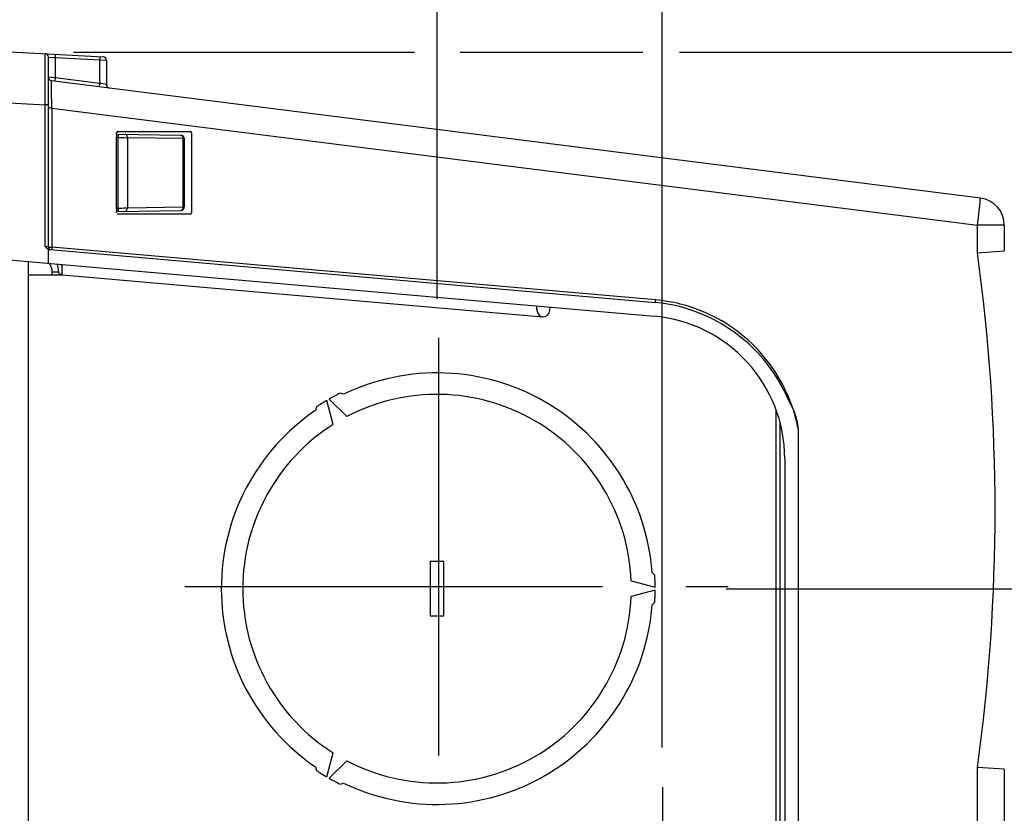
# Model space of a CAD drawing. Header units: inches. Extents: x 0 to 117, y 0 to 83.
# Tile 52 of 57: x 53.02 to 58.71, y 71.14 to 75.72. Entities that reach past the tile are written whole.
import ezdxf

# ---------------------------------------------------------------- set-up
doc = ezdxf.new("R2010")
doc.units = ezdxf.units.IN
doc.header["$LTSCALE"] = 6.431102
doc.header["$MEASUREMENT"] = 0
doc.linetypes.add('CENTER', pattern=[0.6, 0.375, -0.075, 0.075, -0.075])
doc.layers.get('0').update_dxf_attribs({"linetype": 'CONTINUOUS'})
doc.layers.add('DEFAULT_1', color=7, linetype='CENTER')
doc.styles.get("Standard").update_dxf_attribs({"font": 'txt', "width": 0.8})
doc.dimstyles.new('DIMSTYLE_1', dxfattribs={"dimtxt": 0.78125, "dimasz": 0.7, "dimexe": 0.18, "dimexo": 0.0625, "dimgap": 0.09, "dimtad": 1, "dimdec": 0, "dimzin": 4, "dimdsep": 46, "dimtxsty": 'STANDARD', "dimblk": '_FILLED', "dimblk1": '_FILLED', "dimblk2": '_FILLED', "dimcen": 0.09, "dimadec": 0, "dimazin": 0, "dimtfac": 1, "dimtdec": 0, "dimtofl": 0, "dimtmove": 0, "dimatfit": 3, "dimldrblk": '_FILLED', "dimfxl": 1, "dimtolj": 1, "dimtzin": 4, "dimarcsym": 0})
doc.dimstyles.new('DIMSTYLE_2', dxfattribs={"dimtxt": 0.78125, "dimasz": 0.7, "dimexe": 0.18, "dimexo": 0.0625, "dimgap": 0.09, "dimtad": 1, "dimdec": 3, "dimzin": 4, "dimdsep": 46, "dimtxsty": 'STANDARD', "dimblk": '_FILLED', "dimblk1": '_FILLED', "dimblk2": '_FILLED', "dimcen": 0.09, "dimadec": 0, "dimazin": 0, "dimtfac": 1, "dimtdec": 3, "dimtofl": 0, "dimtmove": 0, "dimatfit": 3, "dimldrblk": '_FILLED', "dimfxl": 1, "dimtolj": 1, "dimtzin": 4, "dimarcsym": 0})

# ---------------------------------------------------------------- blocks, each defined once
blk = doc.blocks.new('_FILLED')
at = {"color": 0, "linetype": 'BYBLOCK'}
blk.add_solid([(0, 0), (-1, 0.1429), (-1, -0.1429)], dxfattribs=at)
blk = doc.blocks.new('*D1')
at = {"color": 7, "linetype": 'CONTINUOUS'}
for p, q in [((46.7709, 75.5663), (46.7709, 77.2476)), ((55.4323, 74.2442), (55.4323, 77.2476)), ((46.7709, 76.8726), (51.1016, 76.8726)), ((55.4323, 76.8726), (51.1016, 76.8726))]:
    blk.add_line(p, q, dxfattribs=at)
at = {"color": 7, "linetype": 'CONTINUOUS', "xscale": 0.7, "yscale": 0.7, "zscale": 0.7, "rotation": 180}
blk.add_blockref('_FILLED', (46.7709, 76.8726), dxfattribs=at)
at = {"color": 7, "linetype": 'CONTINUOUS', "xscale": 0.7, "yscale": 0.7, "zscale": 0.7}
blk.add_blockref('_FILLED', (55.4323, 76.8726), dxfattribs=at)
at = {"color": 7, "linetype": 'CONTINUOUS', "insert": (51.1016, 77.8491), "char_height": 0.78125, "width": 1.875, "attachment_point": 2, "line_spacing_factor": 0.9}
blk.add_mtext('220', dxfattribs=at)
blk = doc.blocks.new('*D2')
at = {"color": 7, "linetype": 'CONTINUOUS'}
for p, q in [((55.4323, 74.1068), (55.4323, 77.2398)), ((56.7316, 71.5163), (56.7316, 77.2398)), ((55.4323, 76.8648), (54.1823, 76.8648)), ((54.1823, 76.8648), (56.0819, 76.8648)), ((59.2487, 76.8648), (56.0819, 76.8648)), ((56.7316, 76.8648), (59.2487, 76.8648))]:
    blk.add_line(p, q, dxfattribs=at)
at = {"color": 7, "linetype": 'CONTINUOUS', "xscale": 0.7, "yscale": 0.7, "zscale": 0.7}
blk.add_blockref('_FILLED', (55.4323, 76.8648), dxfattribs=at)
at = {"color": 7, "linetype": 'CONTINUOUS', "xscale": 0.7, "yscale": 0.7, "zscale": 0.7, "rotation": 180}
blk.add_blockref('_FILLED', (56.7316, 76.8648), dxfattribs=at)
at = {"color": 7, "linetype": 'CONTINUOUS', "insert": (57.9987, 77.8414), "char_height": 0.78125, "width": 1.25, "attachment_point": 1, "line_spacing_factor": 0.9}
blk.add_mtext('33', dxfattribs=at)
blk = doc.blocks.new('*D3')
at = {"color": 7, "linetype": 'CONTINUOUS'}
for p, q in [((53.3335, 75.5305), (55.3011, 75.5305)), ((55.5664, 75.5305), (56.6199, 75.5305)), ((56.8321, 75.5305), (61.2712, 75.5305)), ((60.8962, 75.5305), (60.8962, 73.9818)), ((60.8962, 72.4331), (60.8962, 73.9818)), ((57.1018, 72.4331), (61.2712, 72.4331))]:
    blk.add_line(p, q, dxfattribs=at)
at = {"color": 7, "linetype": 'CONTINUOUS', "xscale": 0.7, "yscale": 0.7, "zscale": 0.7}
for p, rotation in [((60.8962, 75.5305), 90), ((60.8962, 72.4331), 270)]:
    blk.add_blockref('_FILLED', p, dxfattribs=dict(at, rotation=rotation))
at = {"color": 7, "linetype": 'CONTINUOUS', "insert": (59.9196, 73.9818), "char_height": 0.78125, "width": 1.25, "attachment_point": 2, "rotation": 90, "line_spacing_factor": 0.9}
blk.add_mtext('79', dxfattribs=at)
blk = doc.blocks.new('*D5')
at = {"color": 7, "linetype": 'CONTINUOUS'}
for p, q in [((64.7011, 72.446), (64.7011, 74.4851)), ((64.7011, 74.4851), (64.7011, 71.5521)), ((61.2727, 72.446), (65.0761, 72.446)), ((64.7011, 69.4081), (64.7011, 71.5521)), ((57.6076, 70.6581), (65.0761, 70.6581)), ((64.7011, 70.6581), (64.7011, 69.4081))]:
    blk.add_line(p, q, dxfattribs=at)
at = {"color": 7, "linetype": 'CONTINUOUS', "xscale": 0.7, "yscale": 0.7, "zscale": 0.7}
for p, rotation in [((64.7011, 72.446), 270), ((64.7011, 70.6581), 90)]:
    blk.add_blockref('_FILLED', p, dxfattribs=dict(at, rotation=rotation))
at = {"color": 7, "linetype": 'CONTINUOUS', "insert": (63.7246, 73.2351), "char_height": 0.78125, "width": 1.25, "attachment_point": 1, "rotation": 90, "line_spacing_factor": 0.9}
blk.add_mtext('45', dxfattribs=at)
blk = doc.blocks.new('*D6')
at = {"color": 7, "linetype": 'CONTINUOUS'}
for p, q in [((66.3889, 70.6581), (66.3889, 71.9081)), ((66.3889, 71.9081), (66.3889, 70.0186)), ((57.6076, 70.6581), (66.7639, 70.6581)), ((66.3889, 66.4918), (66.3889, 70.0186)), ((56.3478, 69.379), (60.8292, 69.379)), ((61.1184, 69.379), (66.7639, 69.379)), ((66.3889, 69.379), (66.3889, 66.4918))]:
    blk.add_line(p, q, dxfattribs=at)
at = {"color": 7, "linetype": 'CONTINUOUS', "xscale": 0.7, "yscale": 0.7, "zscale": 0.7}
for p, rotation in [((66.3889, 70.6581), 270), ((66.3889, 69.379), 90)]:
    blk.add_blockref('_FILLED', p, dxfattribs=dict(at, rotation=rotation))
at = {"color": 7, "linetype": 'CONTINUOUS', "insert": (65.4123, 67.7418), "char_height": 0.78125, "width": 1.25, "attachment_point": 3, "rotation": 90, "line_spacing_factor": 0.9}
blk.add_mtext('32', dxfattribs=at)

msp = doc.modelspace()

# ---------------------------------------------------------------- linework, layer by layer
at = {"color": 7, "linetype": 'CONTINUOUS'}
for p, q in [((52.8725, 75.5382), (53.5042, 75.5051)), ((53.1696, 75.521), (53.1696, 75.5227)), ((53.1696, 75.4469), (53.1696, 75.521)), ((53.1882, 74.4062), (53.1882, 75.503)), ((53.1882, 75.503), (53.2193, 75.5006)), ((53.2193, 75.5006), (53.2262, 75.5)), ((53.2262, 75.5), (53.2262, 75.3838)), ((53.2262, 75.5), (53.4849, 75.4865)), ((53.4849, 75.3511), (53.4849, 75.4865)), ((53.4849, 75.4865), (53.5178, 75.4856)), ((53.5178, 75.4856), (53.5223, 75.4855)), ((53.5229, 75.4855), (53.5229, 75.3439)), ((53.1692, 75.3189), (53.1694, 75.4011)), ((53.1694, 75.4011), (53.1696, 75.4469)), ((53.2262, 75.3838), (53.1888, 75.3861)), ((58.5706, 74.6889), (53.2055, 75.3666)), ((53.4849, 75.3511), (53.2262, 75.3838)), ((53.4919, 75.3497), (53.4849, 75.3511)), ((53.5229, 75.3439), (53.4919, 75.3497)), ((53.169, 75.2583), (53.1691, 75.289)), ((53.1691, 75.289), (53.1692, 75.3189)), ((53.2062, 75.2983), (53.206, 75.314)), ((53.2065, 75.2819), (53.2062, 75.2983)), ((52.8725, 75.2428), (53.1689, 75.2273)), ((53.1689, 75.2273), (53.169, 75.2583)), ((53.207, 75.2461), (53.2065, 75.2819)), ((53.2073, 75.2272), (53.207, 75.2461)), ((53.1689, 74.4092), (53.1689, 75.2273)), ((53.1882, 75.2273), (53.1689, 75.2273)), ((53.2076, 75.208), (53.1882, 75.208)), ((53.2076, 75.208), (53.2073, 75.2272)), ((53.2076, 75.208), (53.2076, 74.4058)), ((53.2076, 75.208), (58.5536, 74.5326)), ((53.5819, 75.0579), (53.5819, 75.065)), ((53.5898, 75.0729), (54.0072, 75.0729)), ((54.015, 75.065), (54.015, 74.6043)), ((53.5819, 74.6309), (53.5819, 75.0384)), ((53.5819, 75.0384), (53.5914, 75.0382)), ((53.5823, 75.0581), (53.9532, 75.0516)), ((53.5914, 74.6311), (53.5914, 75.0382)), ((53.5914, 75.0382), (53.6107, 75.038)), ((53.6107, 75.038), (53.6229, 75.0378)), ((53.6229, 75.0378), (53.6394, 75.0376)), ((53.6394, 75.0376), (53.6443, 75.0375)), ((53.6443, 75.0375), (53.6443, 74.6318)), ((53.9653, 75.0319), (53.6443, 75.0375)), ((53.9653, 74.6374), (53.9653, 75.0319)), ((53.9653, 75.0319), (53.9726, 75.0319)), ((53.9726, 75.0319), (53.9726, 74.6374)), ((53.5819, 74.6309), (53.5914, 74.6311)), ((53.5819, 74.6043), (53.5819, 74.6113)), ((53.5823, 74.6113), (53.9533, 74.6177)), ((53.5914, 74.6311), (53.6107, 74.6314)), ((53.6107, 74.6314), (53.6229, 74.6315)), ((53.6229, 74.6315), (53.6394, 74.6317)), ((53.6394, 74.6317), (53.6443, 74.6318)), ((53.6443, 74.6318), (53.9653, 74.6374)), ((53.9653, 74.6374), (53.9726, 74.6374)), ((54.0072, 74.5965), (53.5898, 74.5965)), ((58.7083, 74.5326), (58.5536, 74.5326)), ((58.5536, 74.3711), (58.5536, 74.5326)), ((58.7083, 74.5326), (58.7083, 74.3819)), ((53.1882, 74.4062), (53.1689, 74.4092)), ((53.1882, 74.4062), (53.2076, 74.4058)), ((53.1882, 74.3127), (53.1882, 74.3934)), ((53.1971, 74.3909), (56.6924, 74.0852)), ((53.2076, 74.4058), (53.2067, 74.3943)), ((56.6934, 74.1008), (53.2076, 74.4058)), ((58.7083, 74.3819), (58.5536, 74.3711)), ((52.8725, 74.3403), (56.6855, 74.0067)), ((53.0701, 74.323), (53.0701, 64.5983)), ((53.267, 74.2828), (53.267, 74.3058)), ((53.267, 74.2461), (53.267, 74.2828)), ((53.267, 74.2441), (53.0701, 74.2441)), ((53.21, 74.2441), (53.21, 74.2606)), ((53.2473, 74.2606), (53.21, 74.2606)), ((53.2473, 74.2606), (53.2473, 74.2461)), ((53.2474, 74.2489), (53.267, 74.2491)), ((53.2701, 74.245), (56.0406, 74.0035)), ((56.0832, 74.0393), (56.085, 74.0593)), ((54.8093, 73.5281), (54.9108, 73.4266)), ((54.8921, 73.556), (54.8718, 73.5614)), ((54.7355, 73.4827), (54.73, 73.4624)), ((54.8328, 73.3815), (54.7956, 73.5202)), ((57.3905, 70.0118), (57.3905, 73.4639)), ((57.411, 73.399), (57.411, 70.0118)), ((57.519, 65.5702), (57.519, 73.3512)), ((57.4402, 73.1831), (57.4402, 65.7383)), ((55.393, 72.5906), (55.393, 72.2756)), ((55.4717, 72.5906), (55.393, 72.5906)), ((55.4717, 72.2756), (55.4717, 72.5906)), ((56.6897, 72.5118), (56.6749, 72.5267)), ((56.5535, 72.4781), (56.6922, 72.441)), ((56.6922, 72.4252), (56.5535, 72.3881)), ((56.6749, 72.3395), (56.6897, 72.3544)), ((55.393, 72.2756), (55.4717, 72.2756)), ((54.7956, 71.346), (54.8328, 71.4847)), ((54.9108, 71.4396), (54.8093, 71.3381)), ((54.73, 71.4038), (54.7355, 71.3835)), ((58.5536, 64.3728), (58.5536, 71.4006)), ((58.7083, 71.3898), (58.5536, 71.4006)), ((58.7083, 71.3898), (58.7083, 64.3728)), ((54.8718, 71.3048), (54.8921, 71.3102))]:
    msp.add_line(p, q, dxfattribs=at)
msp.add_lwpolyline([(53.1882, 74.3934), (53.1892, 74.3929), (53.1901, 74.3926), (53.1911, 74.3922), (53.192, 74.3919), (53.193, 74.3917), (53.194, 74.3914), (53.1951, 74.3912), (53.1961, 74.3911), (53.1971, 74.3909)], dxfattribs=at)
for centre, radius, start, end in [((53.1686, 75.503), 0.0197, 0, 87), ((53.5032, 75.4855), 0.0197, 0, 87), ((53.2079, 75.3862), 0.0197, 180, 262.8), ((53.5426, 75.3439), 0.0197, 180, 262.8), ((53.9529, 75.0319), 0.0197, 359.9592, 89.0002), ((58.5508, 74.5326), 0.1575, 0, 82.8), ((53.9529, 74.6374), 0.0197, 270.9999, 0.0401), ((52.7991, 75.2794), 5.8027, 353.19943, 353.5502), ((49.6691, 75.6546), 8.955, 352.80229, 352.93355), ((50.4702, 75.5561), 8.1479, 352.92801, 353.2067), ((53.204, 74.4062), 0.0157, 180, 265), ((47.7383, 72.8859), 10.9168, 352.18035, 7.81965), ((53.1312, 74.2605), 0.0787, 0.0415, 14.5148), ((53.1292, 74.2606), 0.1181, 0, 23.955), ((56.6052, 73.1385), 0.9663, 80.4311, 84.7639), ((56.044, 74.0427), 0.0394, 265, 355), ((56.6134, 73.1831), 0.9055, 67.0811, 84.9984), ((56.6113, 73.1714), 0.9329, 71.6414, 80.463), ((56.6134, 73.1831), 0.8268, 0, 85), ((55.4323, 72.4331), 1.2461, 4.3068, 115.6932), ((55.4323, 72.4331), 1.2598, 116.4167, 119.6419), ((55.4323, 72.4331), 1.122, 2.3001, 117.6999), ((55.4323, 72.4331), 1.2598, 120.3581, 123.5833), ((55.4323, 72.4331), 1.2461, 124.3068, 235.6932), ((55.4323, 72.4331), 1.122, 122.3001, 237.6999), ((55.4323, 72.4331), 1.2598, 0.3581, 3.5833), ((55.4323, 72.4331), 1.122, 242.3001, 357.6999), ((55.4323, 72.4331), 1.2598, 356.4167, 359.6419), ((55.4323, 72.4331), 1.2461, 244.3068, 355.6932), ((55.4323, 72.4331), 1.2598, 236.4167, 239.6419), ((55.4323, 72.4331), 1.2598, 240.3581, 243.5833)]:
    msp.add_arc(centre, radius, start, end, dxfattribs=at)
for centre, major_axis, start_param, end_param in [((53.5898, 75.065), (-0.00551, 0.00568), -0.767319, 0.798611), ((54.0071, 75.065), (0.00551, 0.00568), -0.798611, 0.767319), ((53.5898, 74.6044), (0.00551, 0.00568), -3.054211, -2.374273), ((54.0071, 74.6044), (-0.00551, 0.00568), -3.908912, -2.342982)]:
    msp.add_ellipse(centre, major_axis=major_axis, ratio=0.995143, start_param=start_param, end_param=end_param, dxfattribs=at)
for points, knots in [([(53.2266, 75.5197), (53.2285, 75.5196), (53.2247, 75.509), (53.2265, 75.5047), (53.2262, 75.5)], [0, 0, 0, 0, 0.293111, 1, 1, 1, 1]), ([(53.4852, 75.5061), (53.4872, 75.506), (53.4834, 75.4955), (53.4851, 75.4911), (53.4849, 75.4865)], [0, 0, 0, 0, 0.293403, 1, 1, 1, 1]), ([(53.206, 75.314), (53.2059, 75.3214), (53.2062, 75.3338), (53.2046, 75.3519), (53.207, 75.359), (53.2043, 75.3668), (53.2055, 75.3666)], [0, 0, 0, 0, 0.421673, 0.738238, 0.933653, 1, 1, 1, 1]), ([(53.2262, 75.3838), (53.2257, 75.3792), (53.2271, 75.3747), (53.2226, 75.3645), (53.2245, 75.3642)], [0, 0, 0, 0, 0.706806, 1, 1, 1, 1]), ([(53.4831, 75.3315), (53.4812, 75.3318), (53.4857, 75.342), (53.4843, 75.3465), (53.4849, 75.3511)], [0, 0, 0, 0, 0.292952, 1, 1, 1, 1]), ([(53.5819, 75.0384), (53.5819, 75.043), (53.5841, 75.0476), (53.5804, 75.0578), (53.5823, 75.058)], [0, 0, 0, 0, 0.705794, 1, 1, 1, 1]), ([(53.5914, 75.0579), (53.5934, 75.0579), (53.5894, 75.0472), (53.5915, 75.0429), (53.5914, 75.0382)], [0, 0, 0, 0, 0.293324, 1, 1, 1, 1]), ([(53.6443, 75.0375), (53.6443, 75.0401), (53.6436, 75.0481), (53.6368, 75.0571), (53.6311, 75.0572)], [0, 0, 0, 0, 0.303181, 1, 1, 1, 1]), ([(53.9521, 75.0516), (53.9578, 75.0515), (53.9646, 75.0425), (53.9653, 75.0344), (53.9653, 75.0319)], [0, 0, 0, 0, 0.69682, 1, 1, 1, 1]), ([(58.565, 74.6276), (58.566, 74.6362), (58.5672, 74.6507), (58.5705, 74.6712), (58.569, 74.6804), (58.5719, 74.6887), (58.5706, 74.6889)], [0, 0, 0, 0, 0.419216, 0.735675, 0.932424, 1, 1, 1, 1]), ([(53.5823, 74.6113), (53.5804, 74.6116), (53.5841, 74.6218), (53.5819, 74.6263), (53.5819, 74.631)], [0, 0, 0, 0, 0.294209, 1, 1, 1, 1]), ([(53.5914, 74.6311), (53.5915, 74.6265), (53.5895, 74.622), (53.5934, 74.6116), (53.5914, 74.6114)], [0, 0, 0, 0, 0.70664, 1, 1, 1, 1]), ([(53.6311, 74.6121), (53.6368, 74.6122), (53.6436, 74.6213), (53.6443, 74.6293), (53.6443, 74.6318)], [0, 0, 0, 0, 0.696819, 1, 1, 1, 1]), ([(53.9653, 74.6374), (53.9653, 74.6349), (53.9646, 74.6269), (53.9578, 74.6178), (53.9521, 74.6177)], [0, 0, 0, 0, 0.303179, 1, 1, 1, 1]), ([(56.6924, 74.0852), (56.6914, 74.0852), (56.694, 74.0917), (56.6929, 74.0944), (56.6932, 74.0975)], [0, 0, 0, 0, 0.245641, 1, 1, 1, 1]), ([(56.0065, 74.0657), (56.006, 74.0603), (56.0063, 74.0383), (56.0172, 74.0119), (56.033, 74.0054)], [0, 0, 0, 0, 0.241276, 1, 1, 1, 1]), ([(57.49, 73.466), (57.4456, 73.6013), (57.2929, 73.8556), (57.0403, 74.0119), (56.9051, 74.0568)], [0, 0, 0, 0, 0.500027, 1, 1, 1, 1]), ([(56.033, 74.0054), (56.0342, 74.0049), (56.0367, 74.004), (56.0393, 74.0036), (56.0406, 74.0035)], [0, 0, 0, 0, 0.501654, 1, 1, 1, 1]), ([(57.49, 73.466), (57.4626, 73.5249), (57.4072, 73.6431), (57.2511, 73.8523), (57.0845, 73.9653), (56.9661, 74.0171)], [0, 0, 0, 0, 0.250951, 0.501489, 1, 1, 1, 1])]:
    msp.add_open_spline(points, degree=3, knots=knots, dxfattribs=at)
for points in [[(53.1689, 74.4092), (53.1742, 74.4036), (53.1804, 74.3958), (53.1881, 74.3962)], [(53.1903, 74.3126), (53.1984, 74.3035), (53.2044, 74.2921), (53.2075, 74.2804)], [(57.519, 73.3512), (57.5115, 73.39), (57.5019, 73.4284), (57.49, 73.466)], [(57.519, 73.3512), (57.5177, 73.3906), (57.5068, 73.4303), (57.49, 73.466)]]:
    msp.add_open_spline(points, degree=3, dxfattribs=at)
at = {"layer": 'DEFAULT_1', "color": 7, "linetype": 'CENTER'}
for p, q in [((55.4407, 73.8819), (55.4407, 70.9065)), ((53.9752, 72.446), (57.1135, 72.446)), ((56.7342, 71.2872), (56.7342, 70.029))]:
    msp.add_line(p, q, dxfattribs=at)

# ---------------------------------------------------------------- dimensions: what is measured, and where the dimension line sits
at = {"color": 7, "linetype": 'CONTINUOUS'}
dim = msp.add_linear_dim(base=(55.4323, 76.8726), p1=(46.7709, 75.5663), p2=(55.4323, 74.2442), dimstyle='DIMSTYLE_2', dxfattribs=at)
dim.commit()
dim.dimension.update_dxf_attribs({"geometry": '*D1', "text_midpoint": (50.1641, 77.4585), "dimtype": 160})
for base, p1, p2, angle, dimstyle, picture, middle in [((55.4323, 76.8648), (56.7316, 71.5163), (55.4323, 74.1068), 180, 'DIMSTYLE_2', '*D2', (58.6237, 77.4508)), ((60.8962, 72.4331), (53.3335, 75.5305), (57.1018, 72.4331), 270, 'DIMSTYLE_1', '*D3', (60.5903, 73.423)), ((64.7011, 70.6581), (61.2727, 72.446), (57.6076, 70.6581), 270, 'DIMSTYLE_1', '*D5', (64.1152, 73.8601)), ((66.3889, 70.6581), (56.3478, 69.379), (57.6076, 70.6581), 90, 'DIMSTYLE_1', '*D6', (66.363, 65.9993))]:
    dim = msp.add_linear_dim(base=base, p1=p1, p2=p2, angle=angle, dimstyle=dimstyle, dxfattribs=at)
    dim.commit()
    dim.dimension.update_dxf_attribs({"geometry": picture, "text_midpoint": middle, "dimtype": 160})

doc.saveas('drawing.dxf')
